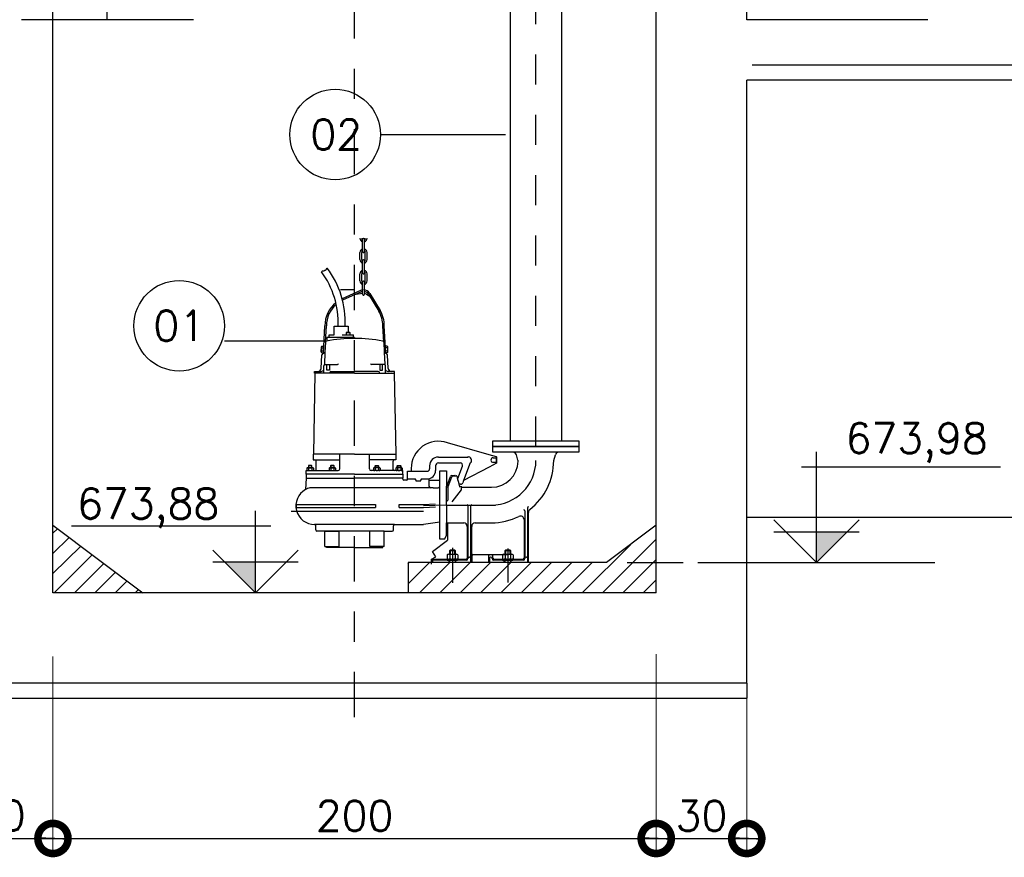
# Model space of a CAD drawing. Header units: millimetres. Extents: x 197878 to 197999, y 8707048 to 8707093.
# Tile 11 of 37: x 197886.6 to 197889.86, y 8707063.38 to 8707066.16. Entities that reach past the tile are written whole.
import ezdxf
from ezdxf.enums import TextEntityAlignment as Align

# ---------------------------------------------------------------- set-up
doc = ezdxf.new("R2010")
doc.units = ezdxf.units.MM
doc.header["$LTSCALE"] = 0.1
doc.linetypes.add('DASHDOT', pattern=[1, 0.5, -0.25, 0, -0.25])
doc.layers.get('Defpoints').update_dxf_attribs({"lineweight": 9})
for name, color, linetype in [('BAR-EIXOS', 7, 'DASHDOT'), ('BAR-PECAS', 2, 'Continuous'), ('DIM', 7, 'Continuous'), ('EIXO', 7, 'DASHDOT'), ('ELEVAÇÃO', 2, 'Continuous'), ('ESTRUTURA', 5, 'Continuous'), ('HACHURA', 7, 'Continuous'), ('LFINA', 3, 'Continuous'), ('LMEDIA', 4, 'Continuous'), ('RELAÇÀO', 2, 'Continuous'), ('TEXTO', 2, 'Continuous')]:
    doc.layers.add(name, color=color, linetype=linetype)
doc.styles.add('romans', font='romans.shx')
doc.dimstyles.get("Standard").update_dxf_attribs({"dimtxt": 0.1, "dimasz": 0.2, "dimexe": 0.05, "dimexo": 0.05, "dimgap": 0.025, "dimtad": 1, "dimtoh": 1, "dimdec": 0, "dimlfac": 100, "dimzin": 0, "dimdsep": 46, "dimtxsty": 'romans', "dimblk1": 'DOTSMALL', "dimblk2": 'DOTSMALL', "dimsah": 1, "dimcen": 0.3, "dimdle": 0.05, "dimclrd": 7, "dimclre": 7, "dimclrt": 2, "dimazin": 0, "dimtfac": 1, "dimtdec": 0, "dimtmove": 2, "dimatfit": 3, "dimldrblk": 'DOTSMALL', "dimfxl": 0, "dimtolj": 1, "dimtzin": 0, "dimlwe": 5, "dimarcsym": 0})
pattern_1 = [(45, (-523781.07927, -252237.75464), (-0.033675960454, 0.033675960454), [])]

# ---------------------------------------------------------------- blocks, each defined once
blk = doc.blocks.new('_DOTSMALL')
at = {"color": 0, "linetype": 'ByBlock', "const_width": 0.5}
blk.add_lwpolyline([(-0.0625, 0, 1), (0.0625, 0, 1)], format="xyb", close=True, dxfattribs=at)
blk = doc.blocks.new('*D84')
at = {"layer": 'Defpoints', "color": 0}
for p in [(197886.7095, 8707064.1005), (197886.4095, 8707063.9617), (197886.7095, 8707063.4469)]:
    blk.add_point(p, dxfattribs=at)
at = {"layer": 'DIM', "color": 7, "lineweight": 5}
for p, q in [((197886.7095, 8707064.0505), (197886.7095, 8707063.3969)), ((197886.4095, 8707063.9117), (197886.4095, 8707063.3969))]:
    blk.add_line(p, q, dxfattribs=at)
at = {"layer": 'DIM', "color": 7, "lineweight": -2}
blk.add_line((197886.3595, 8707063.4469), (197886.7595, 8707063.4469), dxfattribs=at)
at = {"layer": 'DIM', "color": 7, "lineweight": -2, "xscale": 0.2, "yscale": 0.2, "zscale": 0.2, "rotation": 180}
blk.add_blockref('_DOTSMALL', (197886.4095, 8707063.4469), dxfattribs=at)
at = {"layer": 'DIM', "color": 7, "lineweight": -2, "xscale": 0.2, "yscale": 0.2, "zscale": 0.2}
blk.add_blockref('_DOTSMALL', (197886.7095, 8707063.4469), dxfattribs=at)
at = {"layer": 'DIM', "color": 2, "insert": (197886.5331, 8707063.5229), "char_height": 0.1, "attachment_point": 5, "style": 'romans'}
blk.add_mtext('\\A1;30', dxfattribs=at)
blk = doc.blocks.new('*D85')
at = {"layer": 'Defpoints', "color": 0}
for p in [(197886.7095, 8707064.0505), (197888.7095, 8707064.0577), (197888.7095, 8707063.4469)]:
    blk.add_point(p, dxfattribs=at)
at = {"layer": 'DIM', "color": 7, "lineweight": 5}
for p, q in [((197886.7095, 8707064.0005), (197886.7095, 8707063.3969)), ((197888.7095, 8707064.0077), (197888.7095, 8707063.3969))]:
    blk.add_line(p, q, dxfattribs=at)
at = {"layer": 'DIM', "color": 7, "lineweight": -2}
blk.add_line((197886.6595, 8707063.4469), (197888.7595, 8707063.4469), dxfattribs=at)
at = {"layer": 'DIM', "color": 7, "lineweight": -2, "xscale": 0.2, "yscale": 0.2, "zscale": 0.2, "rotation": 180}
blk.add_blockref('_DOTSMALL', (197886.7095, 8707063.4469), dxfattribs=at)
at = {"layer": 'DIM', "color": 7, "lineweight": -2, "xscale": 0.2, "yscale": 0.2, "zscale": 0.2}
blk.add_blockref('_DOTSMALL', (197888.7095, 8707063.4469), dxfattribs=at)
at = {"layer": 'DIM', "color": 2, "insert": (197887.7095, 8707063.5219), "char_height": 0.1, "attachment_point": 5, "style": 'romans'}
blk.add_mtext('\\A1;200', dxfattribs=at)
blk = doc.blocks.new('*D86')
at = {"layer": 'Defpoints', "color": 0}
for p in [(197888.7095, 8707064.1077), (197889.0095, 8707063.9617), (197889.0095, 8707063.4469)]:
    blk.add_point(p, dxfattribs=at)
at = {"layer": 'DIM', "color": 7, "lineweight": 5}
for p, q in [((197888.7095, 8707064.0577), (197888.7095, 8707063.3969)), ((197889.0095, 8707063.9117), (197889.0095, 8707063.3969))]:
    blk.add_line(p, q, dxfattribs=at)
at = {"layer": 'DIM', "color": 7, "lineweight": -2}
blk.add_line((197888.6595, 8707063.4469), (197889.0595, 8707063.4469), dxfattribs=at)
at = {"layer": 'DIM', "color": 7, "lineweight": -2, "xscale": 0.2, "yscale": 0.2, "zscale": 0.2, "rotation": 180}
blk.add_blockref('_DOTSMALL', (197888.7095, 8707063.4469), dxfattribs=at)
at = {"layer": 'DIM', "color": 7, "lineweight": -2, "xscale": 0.2, "yscale": 0.2, "zscale": 0.2}
blk.add_blockref('_DOTSMALL', (197889.0095, 8707063.4469), dxfattribs=at)
at = {"layer": 'DIM', "color": 2, "insert": (197888.8595, 8707063.5219), "char_height": 0.1, "attachment_point": 5, "style": 'romans'}
blk.add_mtext('\\A1;30', dxfattribs=at)

msp = doc.modelspace()

# ---------------------------------------------------------------- hatches: boundary and pattern name
at = {"layer": 'ELEVAÇÃO'}
for points in [[(197889.24052, 8707064.46312), (197889.34194, 8707064.46312), (197889.24052, 8707064.3617)], [(197887.38131, 8707064.36312), (197887.27989, 8707064.36312), (197887.38131, 8707064.2617)]]:
    msp.add_hatch(color=256, dxfattribs=at).paths.add_polyline_path(points)
at = {"layer": 'HACHURA'}
h = msp.add_hatch(dxfattribs=at)
h.set_pattern_fill('ANSI31', color=256, scale=0.015, style=0)
h.set_pattern_definition(pattern_1)
h.paths.add_polyline_path([(197887.0078, 8707064.2617), (197886.70952, 8707064.48541), (197886.70952, 8707064.2617)])
h = msp.add_hatch(dxfattribs=at)
h.set_pattern_fill('ANSI31', color=256, scale=0.015, style=0)
h.set_pattern_definition(pattern_1)
h.paths.add_polyline_path([(197888.70952, 8707064.2617), (197888.70952, 8707064.48541), (197888.54456, 8707064.3617), (197887.88689, 8707064.3617), (197887.88689, 8707064.2617)])

# ---------------------------------------------------------------- linework, layer by layer
for p, q in [((197887.73605, 8707065.3928), (197887.73605, 8707065.43407)), ((197887.74194, 8707065.3928), (197887.74194, 8707065.43407)), ((197887.7272, 8707065.36627), (197887.7272, 8707065.38986)), ((197887.7331, 8707065.36627), (197887.7331, 8707065.38986)), ((197887.74489, 8707065.36627), (197887.74489, 8707065.38986)), ((197887.75078, 8707065.36627), (197887.75078, 8707065.38986)), ((197887.73605, 8707065.32206), (197887.73605, 8707065.36333)), ((197887.74194, 8707065.32206), (197887.74194, 8707065.36333)), ((197887.60222, 8707065.32748), (197887.60007, 8707065.32606)), ((197887.60411, 8707065.32832), (197887.60222, 8707065.32748)), ((197887.60726, 8707065.32812), (197887.60411, 8707065.32832)), ((197887.60979, 8707065.3296), (197887.60726, 8707065.32812)), ((197887.61021, 8707065.33063), (197887.60979, 8707065.3296)), ((197887.61252, 8707065.33043), (197887.61021, 8707065.33063)), ((197887.61316, 8707065.33104), (197887.61252, 8707065.33043)), ((197887.61547, 8707065.33294), (197887.61316, 8707065.33104)), ((197887.61692, 8707065.33673), (197887.61483, 8707065.33525)), ((197887.61483, 8707065.33525), (197887.61547, 8707065.33294)), ((197887.61756, 8707065.33673), (197887.61692, 8707065.33673)), ((197887.6182, 8707065.33714), (197887.61756, 8707065.33673)), ((197887.6182, 8707065.33789), (197887.6182, 8707065.33714)), ((197887.7272, 8707065.29553), (197887.7272, 8707065.31911)), ((197887.7331, 8707065.29553), (197887.7331, 8707065.31911)), ((197887.73605, 8707065.25131), (197887.73605, 8707065.29258)), ((197887.74194, 8707065.25131), (197887.74194, 8707065.29258)), ((197887.74489, 8707065.29553), (197887.74489, 8707065.31911)), ((197887.75078, 8707065.29553), (197887.75078, 8707065.31911)), ((197887.70952, 8707065.26586), (197887.66264, 8707065.26586)), ((197887.72892, 8707065.2637), (197887.6683, 8707065.23643)), ((197887.73093, 8707065.25922), (197887.66955, 8707065.2316)), ((197887.73558, 8707065.25377), (197887.70803, 8707065.24891)), ((197887.74882, 8707065.25143), (197887.75956, 8707065.24523)), ((197887.75583, 8707065.25144), (197887.78967, 8707065.19526)), ((197887.76003, 8707065.25397), (197887.79388, 8707065.1978)), ((197887.60622, 8707065.05556), (197887.61101, 8707065.14696)), ((197887.61306, 8707065.09212), (197887.61593, 8707065.14696)), ((197887.64221, 8707065.1165), (197887.64221, 8707065.14598)), ((197887.64221, 8707065.14598), (197887.68839, 8707065.14598)), ((197887.68839, 8707065.14598), (197887.68839, 8707065.12436)), ((197887.80597, 8707065.09212), (197887.8031, 8707065.14696)), ((197887.81281, 8707065.05556), (197887.80802, 8707065.14696)), ((197887.61306, 8707065.09212), (197887.61134, 8707065.05934)), ((197887.70952, 8707065.10766), (197887.61694, 8707065.10766)), ((197887.61694, 8707065.10766), (197887.61694, 8707065.09591)), ((197887.62501, 8707065.1165), (197887.64221, 8707065.1165)), ((197887.62501, 8707065.10766), (197887.62501, 8707065.1165)), ((197887.66839, 8707065.1165), (197887.70558, 8707065.1165)), ((197887.68184, 8707065.12436), (197887.68151, 8707065.12403)), ((197887.68151, 8707065.12403), (197887.69428, 8707065.12403)), ((197887.68151, 8707065.12403), (197887.68151, 8707065.1165)), ((197887.68151, 8707065.1165), (197887.69428, 8707065.1165)), ((197887.69396, 8707065.12436), (197887.68184, 8707065.12436)), ((197887.69396, 8707065.12436), (197887.69428, 8707065.12403)), ((197887.69428, 8707065.1165), (197887.69428, 8707065.12403)), ((197887.70558, 8707065.10766), (197887.70558, 8707065.1165)), ((197887.70952, 8707065.10766), (197887.70952, 8707065.10471)), ((197887.80597, 8707065.09212), (197887.80769, 8707065.05934)), ((197887.59896, 8707065.06067), (197887.59981, 8707065.07682)), ((197887.60025, 8707065.0633), (197887.60622, 8707065.06299)), ((197887.60082, 8707065.07407), (197887.60678, 8707065.07376)), ((197887.6011, 8707065.07945), (197887.60706, 8707065.07914)), ((197887.60594, 8707065.05761), (197887.60706, 8707065.07914)), ((197887.60604, 8707065.05952), (197887.60643, 8707065.0595)), ((197887.60643, 8707065.0595), (197887.60733, 8707065.07672)), ((197887.60694, 8707065.07674), (197887.60733, 8707065.07672)), ((197887.61134, 8707065.05934), (197887.60919, 8707065.01824)), ((197887.80769, 8707065.05934), (197887.80984, 8707065.01824)), ((197887.81209, 8707065.07674), (197887.8117, 8707065.07672)), ((197887.8126, 8707065.0595), (197887.8117, 8707065.07672)), ((197887.81793, 8707065.07945), (197887.81197, 8707065.07914)), ((197887.81309, 8707065.05761), (197887.81197, 8707065.07914)), ((197887.81821, 8707065.07407), (197887.81225, 8707065.07376)), ((197887.81299, 8707065.05952), (197887.8126, 8707065.0595)), ((197887.81878, 8707065.0633), (197887.81281, 8707065.06299)), ((197887.82007, 8707065.06067), (197887.81922, 8707065.07682)), ((197887.59847, 8707065.00495), (197887.60083, 8707065.04999)), ((197887.59997, 8707065.05792), (197887.60594, 8707065.05761)), ((197887.60672, 8707065.05558), (197887.60738, 8707065.05558)), ((197887.81231, 8707065.05558), (197887.81165, 8707065.05558)), ((197887.81906, 8707065.05792), (197887.81309, 8707065.05761)), ((197887.82056, 8707065.00495), (197887.8182, 8707065.04999)), ((197887.57686, 8707064.98974), (197887.57686, 8707064.99564)), ((197887.57686, 8707064.99564), (197887.58866, 8707064.99564)), ((197887.58866, 8707064.99564), (197887.59868, 8707064.99564)), ((197887.60732, 8707064.98974), (197887.60732, 8707065.01431)), ((197887.61125, 8707065.01824), (197887.65252, 8707065.01824)), ((197887.61715, 8707064.99957), (197887.61715, 8707065.01824)), ((197887.62599, 8707064.99957), (197887.61715, 8707064.99957)), ((197887.62599, 8707065.01824), (197887.62599, 8707064.99957)), ((197887.63091, 8707064.99564), (197887.70952, 8707064.99564)), ((197887.78812, 8707064.99564), (197887.70952, 8707064.99564)), ((197887.80778, 8707065.01824), (197887.76651, 8707065.01824)), ((197887.79304, 8707065.01824), (197887.79304, 8707064.99957)), ((197887.79304, 8707064.99957), (197887.80188, 8707064.99957)), ((197887.80188, 8707064.99957), (197887.80188, 8707065.01824)), ((197887.81171, 8707064.98974), (197887.81171, 8707065.01431)), ((197887.83037, 8707064.99564), (197887.82035, 8707064.99564)), ((197887.84217, 8707064.99564), (197887.83037, 8707064.99564)), ((197887.84217, 8707064.98974), (197887.84217, 8707064.99564)), ((197887.57785, 8707064.98974), (197887.57293, 8707064.72149)), ((197887.70952, 8707064.98974), (197887.57686, 8707064.98974)), ((197887.62698, 8707064.98974), (197887.62698, 8707064.99171)), ((197887.70952, 8707064.98974), (197887.84217, 8707064.98974)), ((197887.79205, 8707064.98974), (197887.79205, 8707064.99171)), ((197887.84118, 8707064.98974), (197887.8461, 8707064.72149)), ((197888.15513, 8707064.71889), (197888.01717, 8707064.75899)), ((197887.57441, 8707064.72149), (197887.57245, 8707064.72149)), ((197887.57245, 8707064.72149), (197887.57245, 8707064.70188)), ((197887.57245, 8707064.70188), (197887.57785, 8707064.70188)), ((197887.70952, 8707064.72149), (197887.57441, 8707064.72149)), ((197887.57785, 8707064.70188), (197887.66038, 8707064.70188)), ((197887.66038, 8707064.67236), (197887.66038, 8707064.72149)), ((197887.70952, 8707064.72149), (197887.84462, 8707064.72149)), ((197887.75865, 8707064.67236), (197887.75865, 8707064.72149)), ((197887.84118, 8707064.70188), (197887.75865, 8707064.70188)), ((197887.84658, 8707064.70188), (197887.84118, 8707064.70188)), ((197887.84462, 8707064.72149), (197887.84658, 8707064.72149)), ((197887.84658, 8707064.72149), (197887.84658, 8707064.70188)), ((197887.98724, 8707064.71166), (197888.08646, 8707064.71166)), ((197888.17968, 8707064.71176), (197888.15513, 8707064.71889)), ((197888.16928, 8707064.70923), (197888.17724, 8707064.70923)), ((197888.1792, 8707064.70726), (197888.1792, 8707064.69547)), ((197888.18117, 8707064.69311), (197888.18117, 8707064.70985)), ((197888.25112, 8707064.70155), (197888.24608, 8707064.71889)), ((197888.36952, 8707064.69987), (197888.37505, 8707064.71889)), ((197887.55134, 8707064.67514), (197887.55134, 8707064.66762)), ((197887.55404, 8707064.67629), (197887.57021, 8707064.67629)), ((197887.55721, 8707064.68312), (197887.55623, 8707064.68214)), ((197887.55623, 8707064.68214), (197887.55623, 8707064.67629)), ((197887.56802, 8707064.68214), (197887.55623, 8707064.68214)), ((197887.55673, 8707064.67514), (197887.55673, 8707064.66762)), ((197887.56704, 8707064.68312), (197887.55721, 8707064.68312)), ((197887.55721, 8707064.68312), (197887.55721, 8707064.67629)), ((197887.56802, 8707064.68214), (197887.56704, 8707064.68312)), ((197887.56704, 8707064.68312), (197887.56704, 8707064.67629)), ((197887.56751, 8707064.67514), (197887.56751, 8707064.66762)), ((197887.56802, 8707064.67629), (197887.56802, 8707064.68214)), ((197887.5729, 8707064.67514), (197887.5729, 8707064.66762)), ((197887.58178, 8707064.6704), (197887.58178, 8707064.69794)), ((197887.62504, 8707064.67514), (197887.62504, 8707064.66762)), ((197887.62773, 8707064.67629), (197887.6439, 8707064.67629)), ((197887.63091, 8707064.68312), (197887.62992, 8707064.68214)), ((197887.64171, 8707064.68214), (197887.62992, 8707064.68214)), ((197887.62992, 8707064.68214), (197887.62992, 8707064.67629)), ((197887.63043, 8707064.67514), (197887.63043, 8707064.66762)), ((197887.64073, 8707064.68312), (197887.63091, 8707064.68312)), ((197887.63091, 8707064.68312), (197887.63091, 8707064.67629)), ((197887.64073, 8707064.68312), (197887.64073, 8707064.67629)), ((197887.64171, 8707064.68214), (197887.64073, 8707064.68312)), ((197887.64121, 8707064.67514), (197887.64121, 8707064.66762)), ((197887.64171, 8707064.67629), (197887.64171, 8707064.68214)), ((197887.6466, 8707064.67514), (197887.6466, 8707064.66762)), ((197887.77243, 8707064.67514), (197887.77243, 8707064.66762)), ((197887.7913, 8707064.67629), (197887.77513, 8707064.67629)), ((197887.77732, 8707064.68214), (197887.7783, 8707064.68312)), ((197887.77732, 8707064.67629), (197887.77732, 8707064.68214)), ((197887.77732, 8707064.68214), (197887.78911, 8707064.68214)), ((197887.77782, 8707064.67514), (197887.77782, 8707064.66762)), ((197887.7783, 8707064.68312), (197887.78812, 8707064.68312)), ((197887.7783, 8707064.68312), (197887.7783, 8707064.67629)), ((197887.78812, 8707064.68312), (197887.78911, 8707064.68214)), ((197887.78812, 8707064.68312), (197887.78812, 8707064.67629)), ((197887.7886, 8707064.67514), (197887.7886, 8707064.66762)), ((197887.78911, 8707064.68214), (197887.78911, 8707064.67629)), ((197887.79399, 8707064.67514), (197887.79399, 8707064.66762)), ((197887.83725, 8707064.6704), (197887.83725, 8707064.69794)), ((197887.84613, 8707064.67514), (197887.84613, 8707064.66762)), ((197887.86499, 8707064.67629), (197887.84882, 8707064.67629)), ((197887.85101, 8707064.68214), (197887.85199, 8707064.68312)), ((197887.85101, 8707064.68214), (197887.8628, 8707064.68214)), ((197887.85101, 8707064.67629), (197887.85101, 8707064.68214)), ((197887.85152, 8707064.67514), (197887.85152, 8707064.66762)), ((197887.85199, 8707064.68312), (197887.85199, 8707064.67629)), ((197887.85199, 8707064.68312), (197887.86182, 8707064.68312)), ((197887.86182, 8707064.68312), (197887.86182, 8707064.67629)), ((197887.86182, 8707064.68312), (197887.8628, 8707064.68214)), ((197887.8623, 8707064.67514), (197887.8623, 8707064.66762)), ((197887.8628, 8707064.68214), (197887.8628, 8707064.67629)), ((197887.86769, 8707064.67514), (197887.86769, 8707064.66762)), ((197887.89719, 8707064.67357), (197887.89719, 8707064.6645)), ((197887.95812, 8707064.68218), (197887.95812, 8707064.67236)), ((197887.97777, 8707064.68218), (197887.97777, 8707064.66646)), ((197887.98724, 8707064.69201), (197888.05944, 8707064.69201)), ((197888.05189, 8707064.64092), (197888.06682, 8707064.68143)), ((197888.09266, 8707064.69228), (197888.07098, 8707064.63346)), ((197888.15513, 8707064.6782), (197888.07098, 8707064.63346)), ((197888.17953, 8707064.69118), (197888.15513, 8707064.6782)), ((197888.17724, 8707064.6935), (197888.16928, 8707064.6935)), ((197887.54935, 8707064.6419), (197887.54659, 8707064.60353)), ((197887.54935, 8707064.66647), (197887.57785, 8707064.66647)), ((197887.54935, 8707064.65467), (197887.54935, 8707064.66647)), ((197887.70952, 8707064.65467), (197887.54935, 8707064.65467)), ((197887.54935, 8707064.65467), (197887.54935, 8707064.6419)), ((197887.54935, 8707064.6419), (197887.70952, 8707064.6419)), ((197887.55404, 8707064.66647), (197887.57021, 8707064.66647)), ((197887.57785, 8707064.66647), (197887.65449, 8707064.66647)), ((197887.62773, 8707064.66647), (197887.6439, 8707064.66647)), ((197887.70952, 8707064.65467), (197887.86968, 8707064.65467)), ((197887.86968, 8707064.6419), (197887.70952, 8707064.6419)), ((197887.84118, 8707064.66647), (197887.76454, 8707064.66647)), ((197887.7913, 8707064.66647), (197887.77513, 8707064.66647)), ((197887.86968, 8707064.66647), (197887.84118, 8707064.66647)), ((197887.86499, 8707064.66647), (197887.84882, 8707064.66647)), ((197887.86968, 8707064.65467), (197887.86968, 8707064.66647)), ((197887.86968, 8707064.65467), (197887.86968, 8707064.6419)), ((197887.86968, 8707064.63797), (197887.86968, 8707064.6419)), ((197887.88246, 8707064.63502), (197887.87263, 8707064.63502)), ((197887.8854, 8707064.6645), (197887.89719, 8707064.6645)), ((197887.8854, 8707064.63895), (197887.8854, 8707064.6645)), ((197887.8854, 8707064.63895), (197887.90997, 8707064.63895)), ((197887.8854, 8707064.63895), (197887.8854, 8707064.63895)), ((197887.8854, 8707064.63895), (197887.8854, 8707064.63797)), ((197887.89719, 8707064.6645), (197887.95026, 8707064.6645)), ((197887.91292, 8707064.636), (197887.90997, 8707064.63895)), ((197887.91292, 8707064.636), (197887.91292, 8707064.63305)), ((197887.93159, 8707064.63895), (197887.92864, 8707064.636)), ((197887.92864, 8707064.63305), (197887.92864, 8707064.636)), ((197887.93159, 8707064.63895), (197887.95615, 8707064.63895)), ((197887.95615, 8707064.63895), (197887.95615, 8707064.63797)), ((197887.95615, 8707064.63797), (197887.95615, 8707064.61537)), ((197887.95904, 8707064.63502), (197887.98956, 8707064.63502)), ((197887.99251, 8707064.43948), (197887.99251, 8707064.66548)), ((197887.99251, 8707064.66548), (197888.01412, 8707064.66548)), ((197888.01412, 8707064.66548), (197888.01412, 8707064.61144)), ((197888.01412, 8707064.61144), (197888.02723, 8707064.64745)), ((197888.01868, 8707064.61027), (197888.03179, 8707064.64628)), ((197888.03185, 8707064.65068), (197888.03529, 8707064.65068)), ((197888.03529, 8707064.65068), (197888.04143, 8707064.65068)), ((197888.03641, 8707064.64951), (197888.04339, 8707064.64951)), ((197888.04339, 8707064.64951), (197888.04617, 8707064.64951)), ((197888.04807, 8707064.64805), (197888.05723, 8707064.61307)), ((197888.05245, 8707064.63306), (197888.05034, 8707064.64092)), ((197888.05034, 8707064.64092), (197888.05189, 8707064.64092)), ((197887.96991, 8707064.60947), (197887.56139, 8707064.60947)), ((197887.91292, 8707064.63305), (197887.92864, 8707064.63305)), ((197887.96991, 8707064.60947), (197887.98661, 8707064.60947)), ((197888.01412, 8707064.61144), (197888.01412, 8707064.61515)), ((197888.01412, 8707064.55248), (197888.01412, 8707064.61144)), ((197888.01868, 8707064.61027), (197888.01868, 8707064.56866)), ((197888.06329, 8707064.60317), (197888.03209, 8707064.56269)), ((197888.05245, 8707064.63306), (197888.05561, 8707064.62127)), ((197888.061, 8707064.62127), (197888.05561, 8707064.62127)), ((197888.05723, 8707064.61307), (197888.06329, 8707064.61519)), ((197888.06329, 8707064.61519), (197888.06329, 8707064.60317)), ((197888.06329, 8707064.61144), (197888.16317, 8707064.61144)), ((197888.07098, 8707064.63346), (197888.06842, 8707064.62652)), ((197887.51594, 8707064.55445), (197887.7783, 8707064.55445)), ((197887.51594, 8707064.55445), (197887.51594, 8707064.54462)), ((197887.51594, 8707064.54462), (197887.7783, 8707064.54462)), ((197887.7783, 8707064.55445), (197887.7783, 8707064.54462)), ((197887.85691, 8707064.55445), (197887.9375, 8707064.55445)), ((197887.85691, 8707064.54462), (197887.85691, 8707064.55445)), ((197887.85691, 8707064.54462), (197887.9375, 8707064.54462)), ((197887.9375, 8707064.55445), (197887.97661, 8707064.55653)), ((197888.01412, 8707064.55248), (197887.9375, 8707064.54953)), ((197887.9375, 8707064.54462), (197887.97768, 8707064.54688)), ((197888.01412, 8707064.55248), (197888.17677, 8707064.55248)), ((197888.01412, 8707064.55248), (197888.01412, 8707064.49353)), ((197888.08536, 8707064.54963), (197888.08536, 8707064.37463)), ((197888.09519, 8707064.3617), (197888.09519, 8707064.54963)), ((197888.2835, 8707064.3617), (197888.2835, 8707064.54384)), ((197887.9375, 8707064.5306), (197887.49962, 8707064.5306)), ((197888.27367, 8707064.53348), (197888.27367, 8707064.37463)), ((197888.28595, 8707064.3617), (197888.28595, 8707064.52819)), ((197887.84217, 8707064.48763), (197887.57686, 8707064.48763)), ((197887.58079, 8707064.46994), (197887.58079, 8707064.4837)), ((197887.83824, 8707064.46994), (197887.83824, 8707064.4837)), ((197887.84217, 8707064.48763), (197887.93818, 8707064.48763)), ((197887.99251, 8707064.49549), (197887.93818, 8707064.48763)), ((197888.01412, 8707064.45087), (197888.01412, 8707064.49353)), ((197888.01412, 8707064.49353), (197888.01707, 8707064.49353)), ((197888.01707, 8707064.49353), (197888.01707, 8707064.43639)), ((197888.01707, 8707064.49353), (197888.07112, 8707064.49353)), ((197888.08291, 8707064.48173), (197888.08291, 8707064.37661)), ((197888.09765, 8707064.391), (197888.09765, 8707064.48173)), ((197888.10944, 8707064.49353), (197888.16744, 8707064.49353)), ((197888.27121, 8707064.50412), (197888.27121, 8707064.37661)), ((197887.61224, 8707064.46601), (197887.58472, 8707064.46601)), ((197887.61125, 8707064.41465), (197887.61125, 8707064.46601)), ((197887.61125, 8707064.46601), (197887.65865, 8707064.46601)), ((197887.80679, 8707064.46601), (197887.61224, 8707064.46601)), ((197887.65865, 8707064.41465), (197887.65865, 8707064.46601)), ((197887.76038, 8707064.41465), (197887.76038, 8707064.46601)), ((197887.80778, 8707064.46601), (197887.76038, 8707064.46601)), ((197887.80679, 8707064.46601), (197887.83431, 8707064.46601)), ((197887.80778, 8707064.41465), (197887.80778, 8707064.46601)), ((197888.00743, 8707064.43948), (197887.99251, 8707064.43948)), ((197888.00743, 8707064.43953), (197888.01408, 8707064.45087)), ((197887.61125, 8707064.41465), (197887.61617, 8707064.41465)), ((197887.61617, 8707064.41465), (197887.65865, 8707064.41465)), ((197887.61617, 8707064.4117), (197887.61617, 8707064.41465)), ((197887.70952, 8707064.4117), (197887.61617, 8707064.4117)), ((197887.70952, 8707064.4117), (197887.80286, 8707064.4117)), ((197887.80286, 8707064.41465), (197887.76038, 8707064.41465)), ((197887.80778, 8707064.41465), (197887.80286, 8707064.41465)), ((197887.80286, 8707064.4117), (197887.80286, 8707064.41465)), ((197887.96742, 8707064.39875), (197888.01707, 8707064.43639)), ((197888.03378, 8707064.4107), (197888.03378, 8707064.34493)), ((197888.21717, 8707064.40782), (197888.21717, 8707064.34529)), ((197887.96499, 8707064.3727), (197887.97891, 8707064.38074)), ((197887.97891, 8707064.38074), (197887.96742, 8707064.39875)), ((197888.01588, 8707064.38746), (197888.01588, 8707064.37497)), ((197888.02036, 8707064.38937), (197888.0472, 8707064.38937)), ((197888.02644, 8707064.4027), (197888.02399, 8707064.40025)), ((197888.04356, 8707064.40025), (197888.02399, 8707064.40025)), ((197888.02399, 8707064.40025), (197888.02399, 8707064.38937)), ((197888.02483, 8707064.38746), (197888.02483, 8707064.37497)), ((197888.04112, 8707064.4027), (197888.02644, 8707064.4027)), ((197888.02644, 8707064.4027), (197888.02644, 8707064.38937)), ((197888.04112, 8707064.4027), (197888.04112, 8707064.38937)), ((197888.04356, 8707064.40025), (197888.04112, 8707064.4027)), ((197888.04272, 8707064.38746), (197888.04272, 8707064.37497)), ((197888.04356, 8707064.38937), (197888.04356, 8707064.40025)), ((197888.05167, 8707064.38746), (197888.05167, 8707064.37497)), ((197888.08994, 8707064.37987), (197888.0912, 8707064.37987)), ((197888.09513, 8707064.37594), (197888.09513, 8707064.3617)), ((197888.09765, 8707064.391), (197888.09765, 8707064.36087)), ((197888.21931, 8707064.38707), (197888.10158, 8707064.38707)), ((197888.15312, 8707064.38314), (197888.15312, 8707064.3609)), ((197888.15627, 8707064.37594), (197888.15627, 8707064.3617)), ((197888.16416, 8707064.38707), (197888.15705, 8707064.38707)), ((197888.16146, 8707064.37987), (197888.1602, 8707064.37987)), ((197888.16539, 8707064.37463), (197888.16539, 8707064.37594)), ((197888.1681, 8707064.37661), (197888.1681, 8707064.38314)), ((197888.19928, 8707064.38746), (197888.19928, 8707064.37497)), ((197888.20375, 8707064.38937), (197888.23059, 8707064.38937)), ((197888.20983, 8707064.4027), (197888.20738, 8707064.40025)), ((197888.22696, 8707064.40025), (197888.20738, 8707064.40025)), ((197888.20738, 8707064.40025), (197888.20738, 8707064.38937)), ((197888.20822, 8707064.38746), (197888.20822, 8707064.37497)), ((197888.22451, 8707064.4027), (197888.20983, 8707064.4027)), ((197888.20983, 8707064.4027), (197888.20983, 8707064.38937)), ((197888.22696, 8707064.40025), (197888.22451, 8707064.4027)), ((197888.22451, 8707064.4027), (197888.22451, 8707064.38937)), ((197888.22612, 8707064.38746), (197888.22612, 8707064.37497)), ((197888.22696, 8707064.38937), (197888.22696, 8707064.40025)), ((197888.23506, 8707064.38746), (197888.23506, 8707064.37497)), ((197888.27824, 8707064.37987), (197888.2795, 8707064.37987)), ((197888.28343, 8707064.37594), (197888.28343, 8707064.3617)), ((197887.96499, 8707064.35596), (197887.96499, 8707064.3727)), ((197887.982, 8707064.36972), (197887.96779, 8707064.36972)), ((197887.96797, 8707064.37143), (197887.96797, 8707064.3617)), ((197888.01609, 8707064.3717), (197887.96843, 8707064.3717)), ((197888.08045, 8707064.36972), (197887.982, 8707064.36972)), ((197888.01609, 8707064.37257), (197888.01658, 8707064.37306)), ((197888.01609, 8707064.37257), (197888.05146, 8707064.37257)), ((197888.01609, 8707064.37011), (197888.01609, 8707064.37257)), ((197888.02346, 8707064.37011), (197888.01609, 8707064.37011)), ((197888.01658, 8707064.37306), (197888.02346, 8707064.37306)), ((197888.01665, 8707064.37306), (197888.0509, 8707064.37306)), ((197888.0509, 8707064.37011), (197888.01665, 8707064.37011)), ((197888.01676, 8707064.37011), (197888.0508, 8707064.37011)), ((197888.01977, 8707064.36972), (197888.01977, 8707064.37011)), ((197888.01977, 8707064.36972), (197888.01977, 8707064.37011)), ((197888.02036, 8707064.37306), (197888.0472, 8707064.37306)), ((197888.02248, 8707064.3617), (197888.02248, 8707064.37011)), ((197888.02399, 8707064.37011), (197888.02399, 8707064.3617)), ((197888.03364, 8707064.3607), (197888.03364, 8707064.29493)), ((197888.04356, 8707064.3617), (197888.04356, 8707064.37011)), ((197888.04409, 8707064.37306), (197888.05097, 8707064.37306)), ((197888.05146, 8707064.37011), (197888.04409, 8707064.37011)), ((197888.04508, 8707064.3617), (197888.04508, 8707064.37011)), ((197888.04778, 8707064.36972), (197888.04778, 8707064.37011)), ((197888.04778, 8707064.36972), (197888.04778, 8707064.37011)), ((197888.05097, 8707064.37306), (197888.05146, 8707064.37257)), ((197888.05146, 8707064.37257), (197888.05146, 8707064.37011)), ((197888.07799, 8707064.3717), (197888.05146, 8707064.3717)), ((197888.26876, 8707064.36972), (197888.17031, 8707064.36972)), ((197888.19948, 8707064.3717), (197888.17301, 8707064.3717)), ((197888.19948, 8707064.37257), (197888.19997, 8707064.37306)), ((197888.19948, 8707064.37257), (197888.23486, 8707064.37257)), ((197888.19948, 8707064.37011), (197888.19948, 8707064.37257)), ((197888.20685, 8707064.37011), (197888.19948, 8707064.37011)), ((197888.19997, 8707064.37306), (197888.20685, 8707064.37306)), ((197888.20004, 8707064.37306), (197888.2343, 8707064.37306)), ((197888.2343, 8707064.37011), (197888.20004, 8707064.37011)), ((197888.20015, 8707064.37011), (197888.23419, 8707064.37011)), ((197888.20015, 8707064.37011), (197888.23419, 8707064.37011)), ((197888.20317, 8707064.36972), (197888.20317, 8707064.37011)), ((197888.20317, 8707064.36972), (197888.20317, 8707064.37011)), ((197888.23117, 8707064.36972), (197888.20317, 8707064.36972)), ((197888.20375, 8707064.37306), (197888.23059, 8707064.37306)), ((197888.20587, 8707064.3617), (197888.20587, 8707064.37011)), ((197888.20738, 8707064.37011), (197888.20738, 8707064.3617)), ((197888.21703, 8707064.35782), (197888.21703, 8707064.29529)), ((197888.22696, 8707064.3617), (197888.22696, 8707064.37011)), ((197888.22749, 8707064.37306), (197888.23437, 8707064.37306)), ((197888.23486, 8707064.37011), (197888.22749, 8707064.37011)), ((197888.22847, 8707064.3617), (197888.22847, 8707064.37011)), ((197888.23117, 8707064.36972), (197888.23117, 8707064.37011)), ((197888.23117, 8707064.36972), (197888.23117, 8707064.37011)), ((197888.23437, 8707064.37306), (197888.23486, 8707064.37257)), ((197888.23486, 8707064.37257), (197888.23486, 8707064.37011)), ((197888.2663, 8707064.3717), (197888.23486, 8707064.3717))]:
    msp.add_line(p, q)
for centre, radius, start, end in [((197887.73899, 8707065.43702), 0.01179, 180, 255.52249), ((197887.73899, 8707065.43702), 0.0059, 180, 240), ((197887.73899, 8707065.43407), 0.00295, 359.99897, 180.00146), ((197887.73899, 8707065.43702), 0.0059, 300, 0), ((197887.73899, 8707065.43702), 0.01179, 284.47751, 0), ((197887.73899, 8707065.38986), 0.01179, 104.47751, 180), ((197887.73899, 8707065.38986), 0.0059, 120, 180), ((197887.73899, 8707065.3928), 0.00295, 179.99854, 359.99897), ((197887.73899, 8707065.38986), 0.01179, 0, 75.52249), ((197887.73899, 8707065.38986), 0.0059, 0, 60), ((197887.73899, 8707065.36627), 0.01179, 180, 255.52249), ((197887.73899, 8707065.36627), 0.0059, 180, 240), ((197887.73899, 8707065.36333), 0.00295, 359.99897, 180.00146), ((197887.73899, 8707065.36627), 0.01179, 284.47751, 0), ((197887.73899, 8707065.36627), 0.0059, 300, 0), ((197887.3656, 8707065.15645), 0.28939, 357.9263, 35.88092), ((197887.38878, 8707065.16151), 0.28939, 356.92404, 37.55249), ((197887.73899, 8707065.31911), 0.01179, 104.47751, 180), ((197887.73899, 8707065.31911), 0.0059, 120, 180), ((197887.73899, 8707065.32206), 0.00295, 179.99854, 359.99897), ((197887.73899, 8707065.31911), 0.01179, 0, 75.52249), ((197887.73899, 8707065.31911), 0.0059, 0, 60), ((197887.73899, 8707065.29553), 0.01179, 180, 255.52249), ((197887.73899, 8707065.29553), 0.0059, 180, 240), ((197887.73899, 8707065.29258), 0.00295, 359.99897, 180.00146), ((197887.73899, 8707065.29553), 0.0059, 300, 0), ((197887.73899, 8707065.29553), 0.01179, 284.47751, 0), ((197887.73899, 8707065.24129), 0.02457, 96.89209, 114.21785), ((197887.73899, 8707065.24129), 0.01965, 98.62691, 114.22374), ((197887.73899, 8707065.24129), 0.02457, 31.07412, 89.99999), ((197887.73899, 8707065.24129), 0.01965, 31.06823, 81.37306), ((197887.70952, 8707065.14696), 0.0985, 129.26334, 180), ((197887.70952, 8707065.14696), 0.09358, 114.22372, 114.30124), ((197887.73899, 8707065.23442), 0.01965, 98.62691, 100.00003), ((197887.73899, 8707065.25131), 0.00295, 179.99854, 359.99897), ((197887.73899, 8707065.23442), 0.01965, 60, 81.37306), ((197887.70952, 8707065.14696), 0.09358, 130.77324, 180), ((197887.70952, 8707065.14696), 0.09358, 0, 31.06823), ((197887.70952, 8707065.14696), 0.0985, 0, 31.07412), ((197887.61698, 8707065.09192), 0.00393, 100.94439, 177), ((197887.70952, 8707064.6134), 0.49131, 90, 100.94439), ((197887.70952, 8707064.6134), 0.49131, 79.05561, 90), ((197887.80205, 8707065.09192), 0.00393, 3, 79.05561), ((197887.60269, 8707065.06048), 0.00373, 130.75021, 223.24979), ((197887.61256, 8707065.06806), 0.0132, 152.89385, 201.10615), ((197887.60354, 8707065.07663), 0.00373, 130.75021, 223.24979), ((197887.60738, 8707065.05951), 0.00393, 270, 357.58111), ((197887.81165, 8707065.05951), 0.00393, 182.41889, 270), ((197887.81549, 8707065.07663), 0.00373, 316.75021, 49.24979), ((197887.80647, 8707065.06806), 0.0132, 338.89385, 27.10615), ((197887.81634, 8707065.06048), 0.00373, 316.75021, 49.24979), ((197887.60672, 8707065.04968), 0.0059, 90, 177), ((197887.81231, 8707065.04968), 0.0059, 3, 90), ((197887.58866, 8707065.00547), 0.00983, 270, 357), ((197887.59868, 8707065.00547), 0.00983, 270, 331.62615), ((197887.61125, 8707065.01431), 0.00393, 90, 180), ((197887.63091, 8707064.99171), 0.00393, 90, 180), ((197887.65252, 8707065.02217), 0.00393, 270, 0), ((197887.76651, 8707065.02217), 0.00393, 180, 270), ((197887.78812, 8707064.99171), 0.00393, 0, 90), ((197887.80778, 8707065.01431), 0.00393, 0, 90), ((197887.82035, 8707065.00547), 0.00983, 208.37385, 270), ((197887.83037, 8707065.00547), 0.00983, 183, 270), ((197887.98759, 8707064.67357), 0.0904, 70.90134, 180), ((197887.57785, 8707064.69794), 0.00393, 0, 90), ((197887.84118, 8707064.69794), 0.00393, 90, 180), ((197887.98759, 8707064.68218), 0.02948, 90.76187, 180), ((197888.08665, 8707064.70127), 0.01081, 303.75028, 105.88019), ((197888.16928, 8707064.70146), 0.00776, 90, 180), ((197888.16928, 8707064.70127), 0.00776, 180, 270), ((197888.17724, 8707064.70726), 0.00197, 0, 90), ((197888.1792, 8707064.70985), 0.00197, 0, 76.06557), ((197888.23476, 8707064.7156), 0.01179, 16.20799, 90), ((197888.2398, 8707064.69825), 0.01179, 358.7888, 16.20799), ((197888.38637, 8707064.7156), 0.01179, 90, 163.79201), ((197887.55404, 8707064.67256), 0.00373, 43.75021, 136.24979), ((197887.55404, 8707064.6702), 0.00373, 223.75021, 316.24979), ((197887.56212, 8707064.6631), 0.0132, 65.89385, 114.10615), ((197887.56212, 8707064.67966), 0.0132, 245.89385, 294.10615), ((197887.57021, 8707064.67256), 0.00373, 43.75021, 136.24979), ((197887.57021, 8707064.6702), 0.00373, 223.75021, 316.24979), ((197887.57785, 8707064.6704), 0.00393, 270, 0), ((197887.62773, 8707064.67256), 0.00373, 43.75021, 136.24979), ((197887.62773, 8707064.6702), 0.00373, 223.75021, 316.24979), ((197887.63582, 8707064.6631), 0.0132, 65.89385, 114.10615), ((197887.63582, 8707064.67966), 0.0132, 245.89385, 294.10615), ((197887.6439, 8707064.67256), 0.00373, 43.75021, 136.24979), ((197887.6439, 8707064.6702), 0.00373, 223.75021, 316.24979), ((197887.65449, 8707064.67236), 0.0059, 270, 0), ((197887.76454, 8707064.67236), 0.0059, 180, 270), ((197887.77513, 8707064.67256), 0.00373, 43.75021, 136.24979), ((197887.77513, 8707064.6702), 0.00373, 223.75021, 316.24979), ((197887.78321, 8707064.6631), 0.0132, 65.89385, 114.10615), ((197887.78321, 8707064.67966), 0.0132, 245.89385, 294.10615), ((197887.7913, 8707064.67256), 0.00373, 43.75021, 136.24979), ((197887.7913, 8707064.6702), 0.00373, 223.75021, 316.24979), ((197887.84118, 8707064.6704), 0.00393, 180, 270), ((197887.84882, 8707064.67256), 0.00373, 43.75021, 136.24979), ((197887.84882, 8707064.6702), 0.00373, 223.75021, 316.24979), ((197887.85691, 8707064.6631), 0.0132, 65.89385, 114.10615), ((197887.85691, 8707064.67966), 0.0132, 245.89385, 294.10615), ((197887.86499, 8707064.67256), 0.00373, 43.75021, 136.24979), ((197887.86499, 8707064.6702), 0.00373, 223.75021, 316.24979), ((197887.95026, 8707064.67236), 0.00786, 270, 0), ((197887.98759, 8707064.68218), 0.00983, 90.98081, 180), ((197888.05944, 8707064.68415), 0.00786, 339.77469, 90), ((197888.16317, 8707064.69987), 0.14739, 270, 0), ((197888.16317, 8707064.69987), 0.08844, 270, 358.7888), ((197888.17724, 8707064.69547), 0.00197, 270, 0), ((197888.1792, 8707064.69311), 0.00197, 279.56714, 0), ((197888.16317, 8707064.69987), 0.20635, 308.09012, 0), ((197887.87263, 8707064.63797), 0.00295, 180, 270), ((197887.88246, 8707064.63797), 0.00295, 270, 0), ((197887.95026, 8707064.66646), 0.02751, 270, 0), ((197887.9591, 8707064.63797), 0.00295, 180, 270), ((197887.98956, 8707064.63797), 0.00295, 270, 0), ((197888.03185, 8707064.64577), 0.00491, 90, 160), ((197888.03641, 8707064.6446), 0.00491, 90, 160), ((197888.04143, 8707064.64872), 0.00197, 23.91332, 90), ((197888.04617, 8707064.64755), 0.00197, 14.66642, 90), ((197887.57686, 8707064.54953), 0.0619, 119.27356, 270), ((197887.57686, 8707064.54953), 0.0619, 104.47565, 119.27356), ((197887.96205, 8707064.61537), 0.0059, 180, 270), ((197887.98661, 8707064.61537), 0.0059, 270, 0), ((197888.061, 8707064.62913), 0.00786, 270, 339.76567), ((197888.01672, 8707064.56866), 0.00197, 270, 0), ((197888.08242, 8707064.54963), 0.00295, 0, 90), ((197888.09814, 8707064.54963), 0.00295, 90, 180), ((197888.28644, 8707064.54384), 0.00295, 90, 180), ((197888.29774, 8707064.52819), 0.01179, 128.09012, 180), ((197888.16317, 8707064.69987), 0.20635, 270, 296.18203), ((197888.25942, 8707064.50412), 0.01179, 0, 116.18203), ((197888.27072, 8707064.53348), 0.00295, 0, 90), ((197887.57686, 8707064.4837), 0.00393, 0, 90), ((197887.84217, 8707064.4837), 0.00393, 90, 180), ((197888.07112, 8707064.48173), 0.01179, 0, 90), ((197888.10944, 8707064.48173), 0.01179, 90, 180), ((197887.58472, 8707064.46994), 0.00393, 180, 270), ((197887.83431, 8707064.46994), 0.00393, 270, 0), ((197888.02036, 8707064.38318), 0.00619, 43.75021, 136.24979), ((197888.02036, 8707064.37925), 0.00619, 223.75021, 316.24979), ((197888.03378, 8707064.36746), 0.0219, 65.89385, 114.10615), ((197888.03378, 8707064.39496), 0.0219, 245.89385, 294.10615), ((197888.0472, 8707064.38318), 0.00619, 43.75021, 136.24979), ((197888.0472, 8707064.37925), 0.00619, 223.75021, 316.24979), ((197888.07799, 8707064.37661), 0.00491, 270, 0), ((197888.08045, 8707064.37463), 0.00491, 270, 0), ((197888.08994, 8707064.37594), 0.00393, 90, 180), ((197888.0912, 8707064.37594), 0.00393, 0, 90), ((197888.10158, 8707064.391), 0.00393, 180, 270), ((197888.15705, 8707064.38314), 0.00393, 90, 180), ((197888.1602, 8707064.37594), 0.00393, 90, 180), ((197888.16146, 8707064.37594), 0.00393, 0, 90), ((197888.16416, 8707064.38314), 0.00393, 0, 90), ((197888.17031, 8707064.37463), 0.00491, 180, 270), ((197888.17301, 8707064.37661), 0.00491, 180, 270), ((197888.20375, 8707064.38318), 0.00619, 43.75021, 136.24979), ((197888.20375, 8707064.37925), 0.00619, 223.75021, 316.24979), ((197888.21717, 8707064.36746), 0.0219, 65.89385, 114.10615), ((197888.21717, 8707064.39496), 0.0219, 245.89385, 294.10615), ((197888.23059, 8707064.38318), 0.00619, 43.75021, 136.24979), ((197888.23059, 8707064.37925), 0.00619, 223.75021, 316.24979), ((197888.2663, 8707064.37661), 0.00491, 270, 0), ((197888.26876, 8707064.37463), 0.00491, 270, 0), ((197888.27824, 8707064.37594), 0.00393, 90, 180), ((197888.2795, 8707064.37594), 0.00393, 0, 90)]:
    msp.add_arc(centre, radius, start, end)
at = {"layer": 'BAR-EIXOS'}
msp.add_line((197888.31057, 8707064.74639), (197888.31057, 8707068.74639), dxfattribs=at)
at = {"layer": 'BAR-PECAS'}
for p, q in [((197888.39543, 8707068.6599), (197888.39543, 8707064.76539)), ((197888.22543, 8707066.5389), (197888.22543, 8707064.76539))]:
    msp.add_line(p, q, dxfattribs=at)
for points in [[(197888.45307, 8707064.74639), (197888.16807, 8707064.74639), (197888.16807, 8707064.76539), (197888.45307, 8707064.76539)], [(197888.45307, 8707064.72739), (197888.16807, 8707064.72739), (197888.16807, 8707064.74639), (197888.45307, 8707064.74639)]]:
    msp.add_lwpolyline(points, close=True, dxfattribs=at)
at = {"layer": 'DIM'}
for p, q in [((197887.17544, 8707066.1617), (197886.60489, 8707066.1617)), ((197888.6126, 8707064.3617), (197888.79898, 8707064.3617)), ((197888.84779, 8707064.3617), (197889.63325, 8707064.3617))]:
    msp.add_line(p, q, dxfattribs=at)
at = {"layer": 'EIXO', "ltscale": 3}
msp.add_line((197887.70952, 8707063.84903), (197887.70952, 8707070.18711), dxfattribs=at)
at = {"layer": 'ELEVAÇÃO', "color": 3, "linetype": 'Continuous'}
for p, q in [((197886.88968, 8707066.1617), (197886.88968, 8707066.40809)), ((197889.24052, 8707064.3617), (197889.24052, 8707064.72898)), ((197889.19052, 8707064.67898), (197889.85099, 8707064.67898)), ((197887.38131, 8707064.2617), (197887.38131, 8707064.53268)), ((197887.43131, 8707064.48268), (197886.77084, 8707064.48268)), ((197889.24052, 8707064.3617), (197889.0991, 8707064.50312)), ((197889.24052, 8707064.3617), (197889.38194, 8707064.50312)), ((197889.0991, 8707064.46312), (197889.38194, 8707064.46312)), ((197887.38131, 8707064.2617), (197887.23989, 8707064.40312)), ((197887.38131, 8707064.2617), (197887.52273, 8707064.40312)), ((197887.52273, 8707064.36312), (197887.23989, 8707064.36312))]:
    msp.add_line(p, q, dxfattribs=at)
at = {"layer": 'ESTRUTURA'}
for p, q in [((197889.00952, 8707066.1617), (197889.00952, 8707067.3117)), ((197886.70952, 8707064.2617), (197886.70952, 8707067.1617)), ((197888.70952, 8707064.2617), (197888.70952, 8707067.1617)), ((197889.60952, 8707066.1617), (197889.00952, 8707066.1617)), ((197889.00952, 8707063.9617), (197889.00952, 8707065.9617)), ((197889.90952, 8707065.9617), (197889.00952, 8707065.9617)), ((197888.70952, 8707064.2617), (197886.70952, 8707064.2617)), ((197889.00952, 8707063.9617), (197886.40952, 8707063.9617))]:
    msp.add_line(p, q, dxfattribs=at)
at = {"layer": 'ESTRUTURA', "color": 4}
for p, q in [((197886.70952, 8707064.48541), (197887.0078, 8707064.2617)), ((197888.70952, 8707064.48541), (197888.54456, 8707064.3617)), ((197887.88689, 8707064.3617), (197887.88689, 8707064.2617)), ((197888.54456, 8707064.3617), (197887.88689, 8707064.3617))]:
    msp.add_line(p, q, dxfattribs=at)
at = {"layer": 'LFINA', "color": 7}
for p, q in [((197889.02802, 8707066.0117), (197892.68635, 8707066.0117)), ((197889.00952, 8707064.5117), (197892.99506, 8707064.5117))]:
    msp.add_line(p, q, dxfattribs=at)
at = {"layer": 'LMEDIA'}
for p in [(197889.00952, 8707063.9617), (197886.40952, 8707063.9117)]:
    msp.add_line(p, (197889.00952, 8707063.9117), dxfattribs=at)
at = {"layer": 'RELAÇÀO', "color": 3}
for p, q in [((197887.7952, 8707065.78077), (197888.21, 8707065.78077)), ((197887.27831, 8707065.09696), (197887.61088, 8707065.09696))]:
    msp.add_line(p, q, dxfattribs=at)
for centre in [(197887.64506, 8707065.78077), (197887.12817, 8707065.14696)]:
    msp.add_circle(centre, 0.15014, dxfattribs=at)

# ---------------------------------------------------------------- texts
at = {"layer": 'RELAÇÀO', "style": 'romans'}
for s, p in [('02', (197887.64871, 8707065.78077)), ('01', (197887.12817, 8707065.14696))]:
    msp.add_text(s, height=0.1, dxfattribs=at).set_placement(p, align=Align.MIDDLE)
at = {"layer": 'TEXTO', "style": 'romans'}
for s, p in [('673,98', (197889.33727, 8707064.72432)), ('673,88', (197886.78933, 8707064.50721))]:
    msp.add_text(s, height=0.1, dxfattribs=at).set_placement(p)

# ---------------------------------------------------------------- dimensions: what is measured, and where the dimension line sits
at = {"layer": 'DIM'}
dim = msp.add_linear_dim(base=(197886.70952, 8707063.44687), p1=(197886.40952, 8707063.9617), p2=(197886.70952, 8707064.10054), dimstyle='Standard', dxfattribs=at)
dim.commit()
dim.dimension.update_dxf_attribs({"geometry": '*D84', "text_midpoint": (197886.5331, 8707063.52291), "dimtype": 160})
for base, p1, p2, picture, middle in [((197889.00952, 8707063.44687), (197888.70952, 8707064.10772), (197889.00952, 8707063.9617), '*D86', (197888.85952, 8707063.52187)), ((197888.70952, 8707063.44687), (197886.70952, 8707064.05054), (197888.70952, 8707064.05772), '*D85', (197887.70952, 8707063.52187))]:
    dim = msp.add_linear_dim(base=base, p1=p1, p2=p2, dimstyle='Standard', dxfattribs=at)
    dim.commit()
    dim.dimension.update_dxf_attribs({"geometry": picture, "text_midpoint": middle})

doc.saveas('drawing.dxf')
